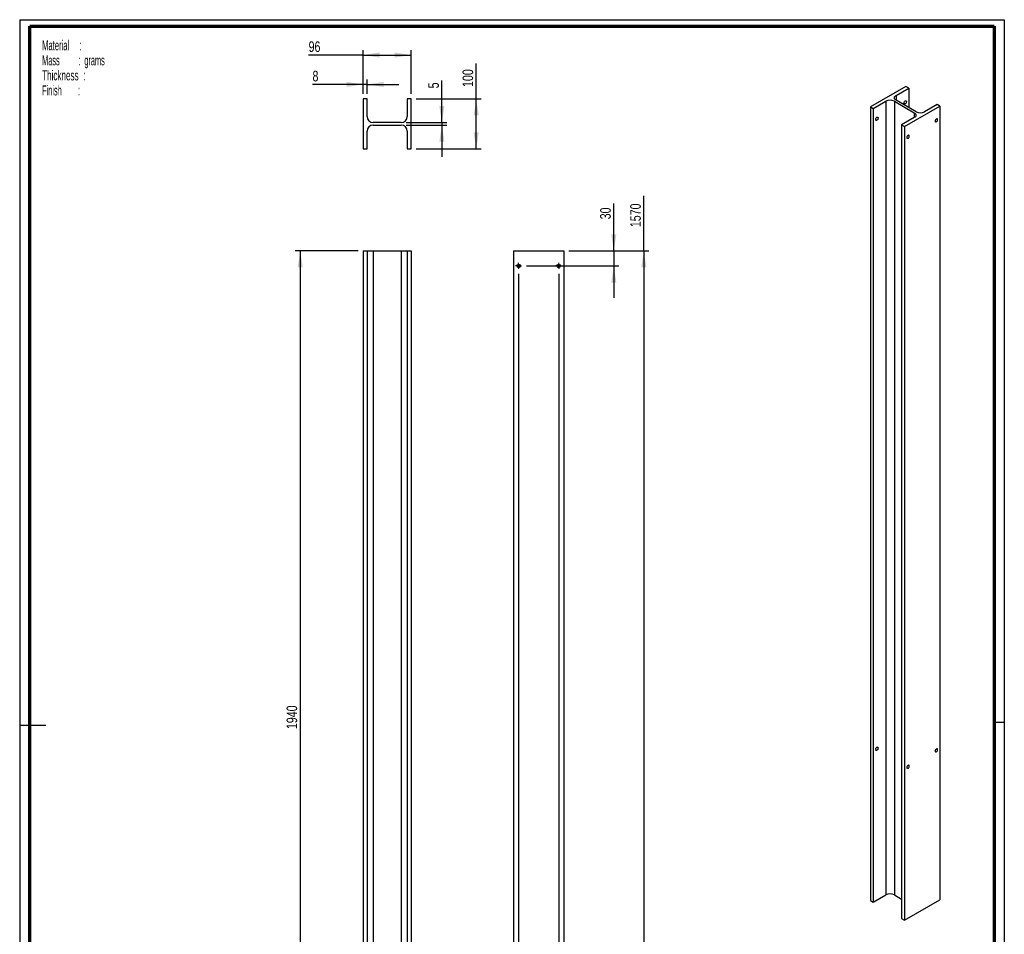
# Paper-space layout 'Support TR' of a CAD drawing. Header units: millimetres. Extents: x 7 to 203, y 7 to 289.
# Tile 2 of 2: x 7 to 203, y 106 to 289. Entities that reach past the tile are written whole.
import ezdxf

# ---------------------------------------------------------------- set-up
doc = ezdxf.new("R2010")
doc.units = ezdxf.units.MM
for name, color, linetype in [('FORMAT', 7, 'Continuous'), ('LAYER2', 7, 'Continuous'), ('LOGO', 7, 'Continuous')]:
    doc.layers.add(name, color=color, linetype=linetype)
doc.styles.add('SLDTEXTSTYLE1', font='TXT', dxfattribs={"width": 0.75})
doc.styles.add('SLDTEXTSTYLE10', font='TXT', dxfattribs={"width": 0.55})
doc.styles.add('SLDTEXTSTYLE5', font='TXT', dxfattribs={"width": 0.5675})
doc.styles.add('SLDTEXTSTYLE7', font='TXT', dxfattribs={"width": 0.605})
doc.styles.add('SLDTEXTSTYLE8', font='TXT', dxfattribs={"width": 0.549})
doc.dimstyles.new('SLDDIMSTYLE7', dxfattribs={"dimtxt": 2.116667, "dimasz": 3.302, "dimexe": 0, "dimexo": 0.0625, "dimgap": 0.529167, "dimtad": 1, "dimlfac": 10, "dimrnd": 1e-09, "dimzin": 12, "dimdsep": 46, "dimtxsty": 'SLDTEXTSTYLE1', "dimsah": 1, "dimcen": 0.09, "dimadec": 0, "dimazin": 3, "dimtfac": 1, "dimtofl": 0, "dimtmove": 0, "dimatfit": 3, "dimfxl": 1, "dimfrac": 2, "dimtolj": 1, "dimtzin": 12, "dimarcsym": 0})
doc.dimstyles.new('SLDDIMSTYLE8', dxfattribs={"dimtxt": 2.116667, "dimasz": 3.302, "dimexe": 0, "dimexo": 0.0625, "dimgap": 0.529167, "dimtad": 1, "dimlfac": 10, "dimrnd": 1e-09, "dimzin": 12, "dimdsep": 46, "dimtxsty": 'SLDTEXTSTYLE1', "dimsah": 1, "dimcen": 0.09, "dimadec": 0, "dimazin": 3, "dimtfac": 1, "dimtmove": 0, "dimatfit": 0, "dimfxl": 1, "dimfrac": 2, "dimtolj": 1, "dimtzin": 12, "dimarcsym": 0})

# ---------------------------------------------------------------- blocks, each defined once
blk = doc.blocks.new('SW_NOTE_0_16')
at = {"layer": 'FORMAT', "color": 0, "char_height": 2, "attachment_point": 1}
for s, insert, style in [('Material     :', (0, 2.58), 'SLDTEXTSTYLE5'), ('Mass         :  grams', (0, -0.42), 'SLDTEXTSTYLE10'), ('Thickness  :', (0, -3.42), 'SLDTEXTSTYLE7'), ('Finish        :', (0, -6.42), 'SLDTEXTSTYLE8')]:
    blk.add_mtext(s, dxfattribs=dict(at, insert=insert, style=style))
blk = doc.blocks.new('_D_24')
at = {"layer": 'LOGO'}
for p, q in [((74.4, 242.86), (61.84, 242.86)), ((62.84, 242.86), (62.84, 48.86)), ((74.4, 48.86), (61.84, 48.86))]:
    blk.add_line(p, q, dxfattribs=at)
for points in [[(62.84, 242.86), (62.33, 239.56), (63.35, 239.56)], [(62.84, 48.86), (63.35, 52.16), (62.33, 52.16)]]:
    blk.add_solid(points, dxfattribs=at)
at = {"layer": 'LOGO', "insert": (60.11, 147.42), "char_height": 2.117, "attachment_point": 1, "rotation": 90, "style": 'SLDTEXTSTYLE1'}
blk.add_mtext('1940', dxfattribs=at)
blk = doc.blocks.new('_D_25')
at = {"layer": 'LOGO'}
for p, q in [((125.42, 242.86), (125.42, 252.3)), ((116.42, 242.86), (126.42, 242.86)), ((125.42, 242.86), (125.42, 239.86)), ((108.02, 239.86), (126.42, 239.86)), ((125.42, 239.86), (125.42, 233.51))]:
    blk.add_line(p, q, dxfattribs=at)
for points in [[(125.42, 242.86), (125.93, 246.16), (124.91, 246.16)], [(125.42, 239.86), (124.91, 236.56), (125.93, 236.56)]]:
    blk.add_solid(points, dxfattribs=at)
at = {"layer": 'LOGO', "insert": (122.69, 249.17), "char_height": 2.117, "attachment_point": 1, "rotation": 90, "style": 'SLDTEXTSTYLE1'}
blk.add_mtext('30', dxfattribs=at)
blk = doc.blocks.new('_D_26')
at = {"layer": 'LOGO'}
for p, q in [((131.42, 242.86), (131.42, 253.86)), ((116.42, 242.86), (132.42, 242.86)), ((131.42, 242.86), (131.42, 85.86)), ((108.02, 85.86), (132.42, 85.86))]:
    blk.add_line(p, q, dxfattribs=at)
for points in [[(131.42, 242.86), (130.91, 239.56), (131.93, 239.56)], [(131.42, 85.86), (131.93, 89.16), (130.91, 89.16)]]:
    blk.add_solid(points, dxfattribs=at)
at = {"layer": 'LOGO', "insert": (128.69, 247.61), "char_height": 2.117, "attachment_point": 1, "rotation": 90, "style": 'SLDTEXTSTYLE1'}
blk.add_mtext('1570', dxfattribs=at)
blk = doc.blocks.new('_D_27')
at = {"layer": 'LOGO'}
for p, q in [((106.42, 238.26), (106.42, 37.86)), ((115.42, 47.86), (115.42, 37.86)), ((106.42, 38.86), (115.42, 38.86)), ((115.42, 38.86), (132.98, 38.86))]:
    blk.add_line(p, q, dxfattribs=at)
for points in [[(106.42, 38.86), (109.72, 38.35), (109.72, 39.37)], [(115.42, 38.86), (112.12, 39.37), (112.12, 38.35)]]:
    blk.add_solid(points, dxfattribs=at)
at = {"layer": 'LOGO', "insert": (129.86, 41.59), "char_height": 2.117, "attachment_point": 1, "style": 'SLDTEXTSTYLE1'}
blk.add_mtext('90', dxfattribs=at)
blk = doc.blocks.new('_D_28')
at = {"layer": 'LOGO'}
for p, q in [((114.42, 238.26), (114.42, 44.4)), ((115.42, 47.86), (115.42, 44.4)), ((114.42, 45.4), (108.07, 45.4)), ((114.42, 45.4), (115.42, 45.4)), ((115.42, 45.4), (132.98, 45.4))]:
    blk.add_line(p, q, dxfattribs=at)
for points in [[(114.42, 45.4), (111.12, 45.91), (111.12, 44.9)], [(115.42, 45.4), (118.72, 44.9), (118.72, 45.91)]]:
    blk.add_solid(points, dxfattribs=at)
at = {"layer": 'LOGO', "insert": (129.86, 48.13), "char_height": 2.117, "attachment_point": 1, "style": 'SLDTEXTSTYLE1'}
blk.add_mtext('10', dxfattribs=at)
blk = doc.blocks.new('SW_CENTERMARKSYMBOL_0')
at = {"layer": 'LOGO', "color": 0}
for p, q in [((-0.5, 0), (-0.6, 0)), ((0, 0), (-0.25, 0)), ((0, 0.5), (0, 0.6)), ((0, 0), (0, 0.25)), ((0, 0), (0, -0.25)), ((0, 0), (0.25, 0)), ((0.5, 0), (0.6, 0)), ((0, -0.5), (0, -0.6))]:
    blk.add_line(p, q, dxfattribs=at)
blk = doc.blocks.new('SW_CENTERMARKSYMBOL_1')
at = {"layer": 'LOGO', "color": 0}
for p, q in [((-0.5, 0), (-0.6, 0)), ((0, 0), (-0.25, 0)), ((0, 0.5), (0, 0.6)), ((0, 0), (0, 0.25)), ((0, 0), (0, -0.25)), ((0, 0), (0.25, 0)), ((0.5, 0), (0.6, 0)), ((0, -0.5), (0, -0.6))]:
    blk.add_line(p, q, dxfattribs=at)
blk = doc.blocks.new('_D_30')
at = {"layer": 'LOGO'}
for p, q in [((75.4, 281.96), (64.51, 281.96)), ((75.4, 274.22), (75.4, 282.96)), ((75.4, 281.96), (85, 281.96)), ((85, 274.22), (85, 282.96))]:
    blk.add_line(p, q, dxfattribs=at)
for points in [[(75.4, 281.96), (78.7, 281.45), (78.7, 282.47)], [(85, 281.96), (81.7, 282.47), (81.7, 281.45)]]:
    blk.add_solid(points, dxfattribs=at)
at = {"layer": 'LOGO', "insert": (64.51, 284.69), "char_height": 2.117, "attachment_point": 1, "style": 'SLDTEXTSTYLE1'}
blk.add_mtext('96', dxfattribs=at)
blk = doc.blocks.new('_D_31')
at = {"layer": 'LOGO'}
for p, q in [((75.4, 274.22), (75.4, 277.1)), ((76.2, 274.22), (76.2, 277.1)), ((75.4, 276.1), (65.29, 276.1)), ((76.2, 276.1), (75.4, 276.1)), ((76.2, 276.1), (82.55, 276.1))]:
    blk.add_line(p, q, dxfattribs=at)
for points in [[(75.4, 276.1), (72.1, 276.6), (72.1, 275.59)], [(76.2, 276.1), (79.5, 275.59), (79.5, 276.6)]]:
    blk.add_solid(points, dxfattribs=at)
at = {"layer": 'LOGO', "insert": (65.29, 278.82), "char_height": 2.12, "attachment_point": 1, "style": 'SLDTEXTSTYLE1'}
blk.add_mtext('8', dxfattribs=at)
blk = doc.blocks.new('_D_32')
at = {"layer": 'LOGO'}
for p, q in [((91.11, 268.47), (91.11, 276.88)), ((84, 268.47), (92.11, 268.47)), ((84, 267.97), (92.11, 267.97)), ((91.11, 268.47), (91.11, 267.97)), ((91.11, 267.97), (91.11, 261.62))]:
    blk.add_line(p, q, dxfattribs=at)
for points in [[(91.11, 268.47), (91.62, 271.77), (90.6, 271.77)], [(91.11, 267.97), (90.6, 264.67), (91.62, 264.67)]]:
    blk.add_solid(points, dxfattribs=at)
at = {"layer": 'LOGO', "insert": (88.38, 275.31), "char_height": 2.12, "attachment_point": 1, "rotation": 90, "style": 'SLDTEXTSTYLE1'}
blk.add_mtext('5', dxfattribs=at)
blk = doc.blocks.new('_D_33')
at = {"layer": 'LOGO'}
for p, q in [((97.96, 273.22), (97.96, 280.29)), ((86, 273.22), (98.96, 273.22)), ((97.96, 263.22), (97.96, 273.22)), ((86, 263.22), (98.96, 263.22))]:
    blk.add_line(p, q, dxfattribs=at)
for points in [[(97.96, 273.22), (97.45, 269.92), (98.47, 269.92)], [(97.96, 263.22), (98.47, 266.52), (97.45, 266.52)]]:
    blk.add_solid(points, dxfattribs=at)
at = {"layer": 'LOGO', "insert": (95.23, 275.59), "char_height": 2.117, "attachment_point": 1, "rotation": 90, "style": 'SLDTEXTSTYLE1'}
blk.add_mtext('100', dxfattribs=at)

psp = doc.layouts.new('Support TR')

# ---------------------------------------------------------------- linework, layer by layer
at = {"color": 7, "linetype": 'Continuous', "lineweight": 25}
for p, q in [((183.7173, 275.6874), (176.6463, 271.6053)), ((181.7728, 273.9117), (184.283, 275.3608)), ((184.283, 275.3608), (183.7173, 275.6874)), ((184.283, 275.3608), (184.283, 271.4829)), ((75.3998, 273.218), (75.3998, 263.218)), ((76.1998, 273.218), (75.3998, 273.218)), ((76.1998, 269.668), (76.1998, 273.218)), ((84.1998, 273.218), (84.1998, 269.668)), ((84.9998, 273.218), (84.1998, 273.218)), ((84.9998, 263.218), (84.9998, 273.218)), ((176.6463, 271.6053), (177.212, 271.2788)), ((176.6463, 271.6053), (176.6463, 113.1964)), ((177.212, 271.2788), (179.7222, 272.7279)), ((177.212, 271.2788), (177.212, 112.8699)), ((179.7222, 272.7279), (179.7222, 114.319)), ((181.4193, 272.7279), (185.379, 270.442)), ((181.4193, 272.7279), (181.4193, 114.319)), ((185.7326, 270.6461), (181.7728, 272.932)), ((183.4345, 267.6866), (190.5056, 271.7686)), ((189.9399, 272.0952), (187.4297, 270.6461)), ((190.5056, 271.7686), (189.9399, 272.0952)), ((190.5056, 271.7686), (190.5056, 113.3597)), ((185.379, 269.4623), (182.8688, 268.0131)), ((82.9998, 268.468), (77.3998, 268.468)), ((77.3998, 267.968), (82.9998, 267.968)), ((182.8688, 268.0131), (183.4345, 267.6866)), ((182.8688, 268.0131), (182.8688, 109.6042)), ((183.4345, 267.6866), (183.4345, 109.2777)), ((76.1998, 263.218), (76.1998, 266.768)), ((84.1998, 266.768), (84.1998, 263.218)), ((75.3998, 263.218), (76.1998, 263.218)), ((84.1998, 263.218), (84.9998, 263.218)), ((75.3998, 242.8619), (76.1998, 242.8619)), ((75.3998, 242.8619), (75.3998, 48.8619)), ((76.1998, 242.8619), (76.1998, 48.8619)), ((76.1998, 242.8619), (77.3998, 242.8619)), ((77.3998, 242.8619), (77.3998, 48.8619)), ((77.3998, 242.8619), (82.9998, 242.8619)), ((82.9998, 242.8619), (82.9998, 48.8619)), ((82.9998, 242.8619), (84.1998, 242.8619)), ((84.1998, 242.8619), (84.9998, 242.8619)), ((84.1998, 242.8619), (84.1998, 48.8619)), ((84.9998, 242.8619), (84.9998, 48.8619)), ((105.4203, 242.8619), (105.4203, 48.8619)), ((105.4203, 242.8619), (115.4203, 242.8619)), ((115.4203, 242.8619), (115.4203, 48.8619)), ((177.212, 112.8699), (179.7222, 114.319)), ((181.4193, 114.319), (182.8688, 113.4822)), ((176.6463, 113.1964), (177.212, 112.8699)), ((183.4345, 109.2777), (190.5056, 113.3597)), ((182.8688, 109.6042), (183.4345, 109.2777))]:
    psp.add_line(p, q, dxfattribs=at)
at = {"color": 8, "linetype": 'Continuous', "lineweight": 25}
for p, q in [((181.7728, 273.9117), (181.7728, 272.932)), ((185.379, 270.442), (185.379, 269.4623))]:
    psp.add_line(p, q, dxfattribs=at)
at = {"color": 7, "linetype": 'Continuous', "lineweight": 25, "flags": 128}
for points in [[(181.7728, 272.932), (181.6384, 273.0245), (181.5338, 273.1291), (181.4622, 273.2426), (181.4259, 273.3615), (181.4259, 273.4822), (181.4622, 273.6011), (181.5338, 273.7146), (181.6384, 273.8192), (181.7728, 273.9117)], [(183.3284, 272.3601), (183.3418, 272.4607), (183.3806, 272.5658), (183.4406, 272.6641), (183.5152, 272.745), (183.5964, 272.7996), (183.6753, 272.8221), (183.7435, 272.81), (183.7936, 272.7647), (183.82, 272.691), (183.82, 272.5969), (183.7936, 272.4926), (183.7435, 272.3895), (183.6753, 272.2987), (183.5964, 272.23), (183.5152, 272.1909), (183.4406, 272.1856), (183.3806, 272.2147), (183.3418, 272.2751), (183.3284, 272.3601)], [(177.6716, 269.0945), (177.685, 269.195), (177.7238, 269.3002), (177.7837, 269.3985), (177.8583, 269.4793), (177.9395, 269.534), (178.0185, 269.5565), (178.0867, 269.5444), (178.1367, 269.499), (178.1632, 269.4253), (178.1632, 269.3312), (178.1367, 269.227), (178.0867, 269.1239), (178.0185, 269.033), (177.9395, 268.9643), (177.8583, 268.9252), (177.7837, 268.92), (177.7238, 268.9491), (177.685, 269.0094), (177.6716, 269.0945)], [(185.379, 270.442), (185.5135, 270.3495), (185.6181, 270.2449), (185.6896, 270.1314), (185.726, 270.0125), (185.726, 269.8917), (185.6896, 269.7728), (185.6181, 269.6594), (185.5135, 269.5548), (185.379, 269.4623)], [(190.046, 269.0537), (190.0325, 269.1387), (189.9938, 269.1991), (189.9338, 269.2282), (189.8592, 269.2229), (189.778, 269.1838), (189.6991, 269.1151), (189.6308, 269.0243), (189.5808, 268.9212), (189.5544, 268.8169), (189.5544, 268.7228), (189.5808, 268.6491), (189.6308, 268.6038), (189.6991, 268.5917), (189.778, 268.6142), (189.8592, 268.6688), (189.9338, 268.7497), (189.9938, 268.848), (190.0325, 268.9531), (190.046, 269.0537)], [(184.3891, 265.788), (184.3757, 265.8731), (184.3369, 265.9334), (184.277, 265.9626), (184.2024, 265.9573), (184.1212, 265.9182), (184.0422, 265.8495), (183.974, 265.7587), (183.924, 265.6555), (183.8975, 265.5513), (183.8975, 265.4572), (183.924, 265.3835), (183.974, 265.3381), (184.0422, 265.3261), (184.1212, 265.3486), (184.2024, 265.4032), (184.277, 265.4841), (184.3369, 265.5824), (184.3757, 265.6875), (184.3891, 265.788)], [(177.6716, 143.3472), (177.685, 143.4477), (177.7238, 143.5529), (177.7837, 143.6512), (177.8583, 143.7321), (177.9395, 143.7867), (178.0185, 143.8092), (178.0867, 143.7971), (178.1367, 143.7518), (178.1632, 143.678), (178.1632, 143.584), (178.1367, 143.4797), (178.0867, 143.3766), (178.0185, 143.2858), (177.9395, 143.2171), (177.8583, 143.178), (177.7837, 143.1727), (177.7238, 143.2018), (177.685, 143.2622), (177.6716, 143.3472)], [(190.046, 143.3064), (190.0325, 143.3914), (189.9938, 143.4518), (189.9338, 143.4809), (189.8592, 143.4756), (189.778, 143.4365), (189.6991, 143.3678), (189.6308, 143.277), (189.5808, 143.1739), (189.5544, 143.0696), (189.5544, 142.9756), (189.5808, 142.9018), (189.6308, 142.8565), (189.6991, 142.8444), (189.778, 142.8669), (189.8592, 142.9215), (189.9338, 143.0024), (189.9938, 143.1007), (190.0325, 143.2059), (190.046, 143.3064)], [(184.3891, 140.0408), (184.3757, 140.1258), (184.3369, 140.1862), (184.277, 140.2153), (184.2024, 140.21), (184.1212, 140.1709), (184.0422, 140.1022), (183.974, 140.0114), (183.924, 139.9083), (183.8975, 139.804), (183.8975, 139.7099), (183.924, 139.6362), (183.974, 139.5909), (184.0422, 139.5788), (184.1212, 139.6013), (184.2024, 139.6559), (184.277, 139.7368), (184.3369, 139.8351), (184.3757, 139.9402), (184.3891, 140.0408)]]:
    psp.add_lwpolyline(points, dxfattribs=at)
at = {"color": 7, "linetype": 'Continuous', "lineweight": 25}
for centre in [(106.4203, 239.8619), (114.4203, 239.8619)]:
    psp.add_circle(centre, 0.35, dxfattribs=at)
for centre, radius, start, end in [((180.5707, 271.0993), 1.8364, 62.480539, 117.519461), ((77.3998, 269.668), 1.2, 180, 270), ((82.9998, 269.668), 1.2, 270, 0), ((186.5811, 272.2747), 1.8364, 242.480539, 297.519461), ((77.3998, 266.768), 1.2, 90, 180), ((82.9998, 266.768), 1.2, 0, 90), ((180.5707, 112.6903), 1.8364, 62.480539, 117.519461)]:
    psp.add_arc(centre, radius, start, end, dxfattribs=at)
at = {"layer": 'LAYER2', "lineweight": 70}
for p, q in [((8.8519, 9.39), (8.8519, 287.7022)), ((8.8519, 287.7022), (201.3519, 287.7022)), ((201.3519, 287.7022), (201.3519, 9.39))]:
    psp.add_line(p, q, dxfattribs=at)
at = {"layer": 'LOGO'}
for p, q in [((6.8519, 289.0178), (203.353, 289.0178)), ((6.8519, 289.0178), (6.8519, 7.39)), ((203.353, 289.0178), (203.353, 7.39)), ((6.8519, 148.2039), (12.0892, 148.2039)), ((203.353, 148.7444), (201.3519, 148.7444))]:
    psp.add_line(p, q, dxfattribs=at)

# ---------------------------------------------------------------- block references
at = {"layer": 'FORMAT', "color": 218}
psp.add_blockref('SW_NOTE_0_16', (11.3306, 282.3217), dxfattribs=at)
at = {"layer": 'LOGO'}
for name, p in [('SW_CENTERMARKSYMBOL_1', (106.4203, 239.8619)), ('SW_CENTERMARKSYMBOL_0', (114.4203, 239.8619))]:
    psp.add_blockref(name, p, dxfattribs=at)

# ---------------------------------------------------------------- dimensions: what is measured, and where the dimension line sits
for base, p1, p2, dimstyle, picture, middle in [((84.9998, 281.9598), (75.3998, 273.218), (84.9998, 273.218), 'SLDDIMSTYLE7', '_D_30', (66.0723, 281.9598)), ((75.3998, 276.0959), (76.1998, 273.218), (75.3998, 273.218), 'SLDDIMSTYLE8', '_D_31', (66.0723, 276.0959)), ((115.4203, 38.8619), (106.4203, 239.2619), (115.4203, 48.8619), 'SLDDIMSTYLE7', '_D_27', (131.4203, 38.8619)), ((115.4203, 45.4034), (114.4203, 239.2619), (115.4203, 48.8619), 'SLDDIMSTYLE8', '_D_28', (131.4203, 45.4034))]:
    dim = psp.add_linear_dim(base=base, p1=p1, p2=p2, dimstyle=dimstyle, dxfattribs=at)
    dim.commit()
    dim.dimension.update_dxf_attribs({"geometry": picture, "text_midpoint": middle, "dimtype": 160})
for base, p1, p2, dimstyle, picture, middle in [((97.9614, 273.218), (84.9998, 263.218), (84.9998, 273.218), 'SLDDIMSTYLE7', '_D_33', (97.9614, 277.9407)), ((91.1092, 267.968), (82.9998, 268.468), (82.9998, 267.968), 'SLDDIMSTYLE8', '_D_32', (91.1092, 276.0959)), ((131.4203, 85.8619), (115.4203, 242.8619), (107.0203, 85.8619), 'SLDDIMSTYLE7', '_D_26', (131.4203, 250.7341)), ((125.4203, 239.8619), (115.4203, 242.8619), (107.0203, 239.8619), 'SLDDIMSTYLE8', '_D_25', (125.4203, 250.7341)), ((62.8404, 48.8619), (75.3998, 242.8619), (75.3998, 48.8619), 'SLDDIMSTYLE7', '_D_24', (62.8404, 150.5483))]:
    dim = psp.add_linear_dim(base=base, p1=p1, p2=p2, angle=90, dimstyle=dimstyle, dxfattribs=at)
    dim.commit()
    dim.dimension.update_dxf_attribs({"geometry": picture, "text_midpoint": middle, "dimtype": 160})

doc.saveas('drawing.dxf')
